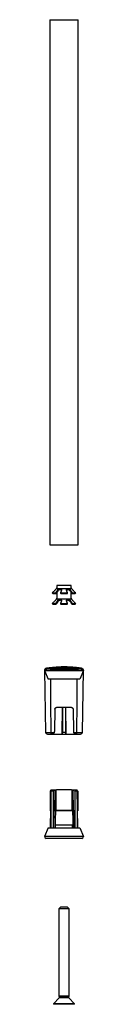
# Model space of a CAD drawing. Header units: millimetres. Extents: x -11 to 11, y -184 to 373.
import ezdxf

# ---------------------------------------------------------------- set-up
doc = ezdxf.new("R2010")
doc.units = ezdxf.units.MM

msp = doc.modelspace()

# ---------------------------------------------------------------- linework, layer by layer
at = {"color": 7, "linetype": 'Continuous', "lineweight": 25}
for p, q in [((-8, 372.94), (-8, 75.94)), ((-8, 372.94), (8, 372.94)), ((8, 75.94), (8, 372.94)), ((-8, 75.94), (8, 75.94)), ((-4.33, 51.41), (4.33, 51.41)), ((-4, 52.98), (-4, 51.71)), ((4, 52.98), (-4, 52.98)), ((4, 51.71), (4, 52.98)), ((-6.63, 48.83), (-4.62, 48.83)), ((-6.26, 48.48), (-4.43, 48.48)), ((-4.33, 45.41), (4.33, 45.41)), ((-4.22, 49.64), (-4.22, 48.92)), ((-4, 49.27), (-4, 45.71)), ((-2.02, 48.83), (2.02, 48.83)), ((4, 45.71), (4, 49.27)), ((4.22, 49.64), (4.22, 48.92)), ((4.62, 48.83), (6.63, 48.83)), ((-6.63, 42.83), (-4.62, 42.83)), ((-6.26, 42.48), (-4.43, 42.48)), ((-4.22, 43.64), (-4.22, 42.92)), ((-2.02, 42.83), (2.02, 42.83)), ((4.22, 43.64), (4.22, 42.92)), ((4.62, 42.83), (6.63, 42.83)), ((-10.15, 6.15), (-10.14, 6.15)), ((10.14, 6.15), (10.15, 6.15)), ((-10.99, 5.15), (-10.98, 4.95)), ((-10.98, 4.95), (-10.37, -30.02)), ((-10.98, 4.95), (10.98, 4.95)), ((-10.98, 4.95), (-9, 0)), ((9, 0), (-9, 0)), ((10.98, 4.95), (9, 0)), ((10.37, -30.02), (10.99, 5.15)), ((4.22, -16), (-4.22, -16)), ((-1.03, -31), (-0.92, -16)), ((-0.79, -16), (-0.79, -29.96)), ((0.79, -16), (0.79, -29.96)), ((0.93, -16), (1.03, -31)), ((-5.22, -16.98), (-5.44, -29.59)), ((5.22, -16.98), (5.44, -29.59)), ((-10.37, -30.02), (-5.51, -30.02)), ((-9.37, -31), (9.37, -31)), ((-0.79, -29.96), (0.79, -29.96)), ((5.51, -30.02), (10.37, -30.02)), ((-7.52, -62.43), (-7.9, -83.93)), ((-7.73, -63.21), (-7.73, -74.35)), ((-7.52, -62.43), (-5, -62.43)), ((-6.09, -63.21), (-7.39, -63.21)), ((-7.39, -63.21), (-7.39, -83.93)), ((-6.09, -63.21), (-6.09, -83.93)), ((-5.22, -73.93), (-5, -62.43)), ((-4.37, -73.93), (-4.37, -62.36)), ((4.16, -62.43), (-4.16, -62.43)), ((4.37, -62.36), (4.37, -73.93)), ((5, -62.43), (5.22, -73.93)), ((5, -62.43), (7.52, -62.43)), ((6.09, -63.21), (6.09, -83.93)), ((7.39, -63.21), (6.09, -63.21)), ((7.39, -63.21), (7.39, -83.93)), ((7.9, -83.93), (7.52, -62.43)), ((7.73, -63.21), (7.73, -74.35)), ((5.79, -74.42), (-5.79, -74.42)), ((-5.23, -73.93), (5.23, -73.93)), ((4.87, -82.46), (-4.87, -82.46)), ((-9, -83.93), (-11, -88.93)), ((11, -88.93), (-11, -88.93)), ((-9, -83.93), (9, -83.93)), ((9, -83.93), (11, -88.93)), ((10, -89.93), (-10, -89.93)), ((-2, -128.76), (-3, -129.76)), ((-3, -129.76), (-3, -179.16)), ((3, -129.76), (-3, -129.76)), ((2, -128.76), (-2, -128.76)), ((3, -129.76), (2, -128.76)), ((3, -179.16), (3, -129.76)), ((-2.7, -180.16), (-6, -183.46)), ((-6, -183.46), (-6, -183.76)), ((6, -183.46), (-6, -183.46)), ((-3, -179.16), (-2.7, -179.46)), ((3, -179.16), (-3, -179.16)), ((-2.7, -179.46), (-2.7, -180.16)), ((2.7, -179.46), (-2.7, -179.46)), ((2.7, -180.16), (-2.7, -180.16)), ((2.7, -179.46), (3, -179.16)), ((2.7, -180.16), (2.7, -179.46)), ((6, -183.46), (2.7, -180.16)), ((6, -183.76), (6, -183.46)), ((6, -183.76), (-6, -183.76))]:
    msp.add_line(p, q, dxfattribs=at)
at = {"color": 7, "linetype": 'Continuous', "lineweight": 25, "flags": 128}
for points in [[(-4, 51.71), (-4.14, 51.59), (-4.33, 51.41)], [(-1.48, 50.07), (-1.66, 50.45), (-1.87, 50.62), (-2.01, 50.67), (-2.17, 50.68), (-2.33, 50.67), (-2.51, 50.62), (-2.84, 50.45), (-3.42, 49.99), (-3.88, 49.46), (-4.22, 48.92), (-4.22, 48.92)], [(4.33, 51.41), (4.14, 51.59), (4, 51.71)], [(-4, 45.71), (-4.14, 45.59), (-4.33, 45.41)], [(-1.48, 44.07), (-1.66, 44.45), (-1.87, 44.62), (-2.01, 44.67), (-2.17, 44.68), (-2.33, 44.67), (-2.51, 44.62), (-2.84, 44.45), (-3.42, 43.99), (-3.88, 43.46), (-4.22, 42.92), (-4.22, 42.92)], [(-1.83, 48.48), (-1.38, 48.48), (-0.93, 48.48), (-0.46, 48.48), (0, 48.48), (0.46, 48.48), (0.93, 48.48), (1.38, 48.48), (1.83, 48.48)], [(4.33, 45.41), (4.14, 45.59), (4, 45.71)], [(4.43, 48.48), (4.76, 48.48), (5.06, 48.48), (5.33, 48.48), (5.58, 48.48), (5.79, 48.48), (5.98, 48.48), (6.14, 48.48), (6.26, 48.48)], [(-1.83, 42.48), (-1.38, 42.48), (-0.93, 42.48), (-0.46, 42.48), (0, 42.48), (0.46, 42.48), (0.93, 42.48), (1.38, 42.48), (1.83, 42.48)], [(4.43, 42.48), (4.76, 42.48), (5.06, 42.48), (5.33, 42.48), (5.58, 42.48), (5.79, 42.48), (5.98, 42.48), (6.14, 42.48), (6.26, 42.48)], [(-7.3, -30.02), (-7.42, -13.21), (-7.51, 0)], [(7.3, -30.02), (7.42, -13.21), (7.51, 0)], [(-5.79, -74.42), (-5.96, -83.1), (-5.98, -83.93)], [(-4.9, -74.42), (-4.94, -79.74), (-4.96, -83.93)], [(4.9, -74.42), (4.94, -79.74), (4.96, -83.93)], [(5.98, -83.93), (5.93, -81.24), (5.79, -74.42)]]:
    msp.add_lwpolyline(points, dxfattribs=at)
at = {"color": 7, "linetype": 'Continuous', "lineweight": 25}
for centre, start, end in [((-9.99, 5.16), 99.5886, 181.0001), ((9.99, 5.16), 359, 80.4117), ((-9.37, -30), 181, 270), ((9.37, -30), 270, 359), ((-10, -88.93), 180, 270), ((10, -88.93), 270, 0)]:
    msp.add_arc(centre, 1, start, end, dxfattribs=at)
for points, knots in [([(-4.33, 51.41), (-4.34, 51.4), (-4.34, 51.4), (-4.39, 51.33), (-4.53, 51.13), (-4.85, 50.72), (-5.31, 50.18), (-5.66, 49.82), (-5.83, 49.64)], [0, 0, 0, 0, 0.062093, 0.126054, 0.251467, 0.500941, 0.750322, 1, 1, 1, 1]), ([(-4.22, 49.64), (-4.11, 49.82), (-3.91, 50.18), (-3.44, 50.72), (-2.96, 51.13), (-2.57, 51.33), (-2.33, 51.4), (-2.22, 51.4), (-2.17, 51.41)], [0, 0, 0, 0, 0.248994, 0.498806, 0.748526, 0.874002, 0.937926, 1, 1, 1, 1]), ([(-2.17, 51.41), (-2.11, 51.4), (-2.01, 51.4), (-1.82, 51.33), (-1.57, 51.13), (-1.41, 50.72), (-1.4, 50.18), (-1.55, 49.82), (-1.62, 49.64)], [0, 0, 0, 0, 0.062093, 0.126054, 0.251467, 0.500941, 0.750322, 1, 1, 1, 1]), ([(1.62, 49.64), (1.55, 49.82), (1.4, 50.18), (1.41, 50.72), (1.57, 51.13), (1.82, 51.33), (2.01, 51.4), (2.11, 51.4), (2.17, 51.41)], [0, 0, 0, 0, 0.248994, 0.498806, 0.748526, 0.874002, 0.937926, 1, 1, 1, 1]), ([(4.22, 48.92), (4.11, 49.1), (3.91, 49.46), (3.44, 50), (2.96, 50.41), (2.57, 50.61), (2.33, 50.67), (2.16, 50.69), (2.01, 50.67), (1.82, 50.61), (1.58, 50.41), (1.42, 50.08), (1.44, 49.81), (1.44, 49.72)], [0, 0, 0, 0, 0.1530712, 0.3066455, 0.4601638, 0.5373012, 0.5765958, 0.6147599, 0.6529225, 0.6922396, 0.7693255, 0.9226662, 1, 1, 1, 1]), ([(2.17, 51.41), (2.22, 51.4), (2.33, 51.4), (2.57, 51.33), (2.96, 51.13), (3.44, 50.72), (3.91, 50.18), (4.11, 49.82), (4.22, 49.64)], [0, 0, 0, 0, 0.0620933, 0.1260543, 0.2514672, 0.5009413, 0.7503224, 1, 1, 1, 1]), ([(5.83, 49.64), (5.66, 49.82), (5.31, 50.18), (4.85, 50.72), (4.53, 51.13), (4.39, 51.33), (4.34, 51.4), (4.34, 51.4), (4.33, 51.41)], [0, 0, 0, 0, 0.248994, 0.498806, 0.748526, 0.874002, 0.937926, 1, 1, 1, 1]), ([(-5.83, 49.64), (-5.98, 49.49), (-6.25, 49.22), (-6.52, 48.95), (-6.63, 48.83)], [0, 0, 0, 0, 0.56, 1, 1, 1, 1]), ([(-6.63, 48.83), (-6.56, 48.77), (-6.44, 48.65), (-6.32, 48.53), (-6.26, 48.48)], [0, 0, 0, 0, 0.5600069, 1, 1, 1, 1]), ([(-4.33, 45.41), (-4.34, 45.4), (-4.34, 45.4), (-4.39, 45.33), (-4.53, 45.13), (-4.85, 44.72), (-5.31, 44.18), (-5.66, 43.82), (-5.83, 43.64)], [0, 0, 0, 0, 0.062093, 0.126054, 0.251467, 0.500941, 0.750322, 1, 1, 1, 1]), ([(-4.62, 48.83), (-4.54, 48.98), (-4.41, 49.25), (-4.27, 49.52), (-4.22, 49.64)], [0, 0, 0, 0, 0.560002, 1, 1, 1, 1]), ([(-4.43, 48.48), (-4.46, 48.55), (-4.53, 48.66), (-4.59, 48.78), (-4.62, 48.83)], [0, 0, 0, 0, 0.559991, 1, 1, 1, 1]), ([(-4.22, 48.92), (-4.26, 48.84), (-4.33, 48.69), (-4.4, 48.55), (-4.43, 48.48)], [0, 0, 0, 0, 0.560006, 1, 1, 1, 1]), ([(-4.22, 43.64), (-4.11, 43.82), (-3.91, 44.18), (-3.44, 44.72), (-2.96, 45.13), (-2.57, 45.33), (-2.33, 45.4), (-2.22, 45.4), (-2.17, 45.41)], [0, 0, 0, 0, 0.248994, 0.498806, 0.748526, 0.874002, 0.937926, 1, 1, 1, 1]), ([(-2.17, 45.41), (-2.11, 45.4), (-2.01, 45.4), (-1.82, 45.33), (-1.57, 45.13), (-1.41, 44.72), (-1.4, 44.18), (-1.55, 43.82), (-1.62, 43.64)], [0, 0, 0, 0, 0.062093, 0.126054, 0.251467, 0.500941, 0.750322, 1, 1, 1, 1]), ([(-1.62, 49.64), (-1.69, 49.49), (-1.83, 49.22), (-1.96, 48.95), (-2.02, 48.83)], [0, 0, 0, 0, 0.56, 1, 1, 1, 1]), ([(-2.02, 48.83), (-1.98, 48.77), (-1.92, 48.65), (-1.86, 48.53), (-1.83, 48.48)], [0, 0, 0, 0, 0.56001, 1, 1, 1, 1]), ([(1.62, 43.64), (1.55, 43.82), (1.4, 44.18), (1.41, 44.72), (1.57, 45.13), (1.82, 45.33), (2.01, 45.4), (2.11, 45.4), (2.17, 45.41)], [0, 0, 0, 0, 0.248994, 0.498806, 0.748526, 0.874002, 0.937926, 1, 1, 1, 1]), ([(4.22, 42.92), (4.11, 43.1), (3.91, 43.46), (3.44, 44), (2.96, 44.41), (2.57, 44.61), (2.33, 44.67), (2.16, 44.69), (2.01, 44.67), (1.82, 44.61), (1.58, 44.41), (1.42, 44.08), (1.44, 43.81), (1.44, 43.72)], [0, 0, 0, 0, 0.153071, 0.306646, 0.460164, 0.537301, 0.576596, 0.61476, 0.652922, 0.69224, 0.769326, 0.922666, 1, 1, 1, 1]), ([(2.02, 48.83), (1.94, 48.98), (1.81, 49.25), (1.68, 49.52), (1.62, 49.64)], [0, 0, 0, 0, 0.560002, 1, 1, 1, 1]), ([(1.83, 48.48), (1.87, 48.55), (1.93, 48.66), (1.99, 48.78), (2.02, 48.83)], [0, 0, 0, 0, 0.559991, 1, 1, 1, 1]), ([(2.17, 45.41), (2.22, 45.4), (2.33, 45.4), (2.57, 45.33), (2.96, 45.13), (3.44, 44.72), (3.91, 44.18), (4.11, 43.82), (4.22, 43.64)], [0, 0, 0, 0, 0.062093, 0.126054, 0.251467, 0.500941, 0.750322, 1, 1, 1, 1]), ([(4.22, 49.64), (4.29, 49.49), (4.42, 49.22), (4.56, 48.95), (4.62, 48.83)], [0, 0, 0, 0, 0.56, 1, 1, 1, 1]), ([(4.43, 48.48), (4.39, 48.57), (4.32, 48.71), (4.25, 48.85), (4.22, 48.92)], [0, 0, 0, 0, 0.559994, 1, 1, 1, 1]), ([(5.83, 43.64), (5.66, 43.82), (5.31, 44.18), (4.85, 44.72), (4.53, 45.13), (4.39, 45.33), (4.34, 45.4), (4.34, 45.4), (4.33, 45.41)], [0, 0, 0, 0, 0.2489936, 0.4988056, 0.7485264, 0.8740023, 0.9379259, 1, 1, 1, 1]), ([(4.62, 48.83), (4.58, 48.77), (4.52, 48.65), (4.46, 48.53), (4.43, 48.48)], [0, 0, 0, 0, 0.56001, 1, 1, 1, 1]), ([(6.63, 48.83), (6.48, 48.98), (6.22, 49.25), (5.95, 49.52), (5.83, 49.64)], [0, 0, 0, 0, 0.560002, 1, 1, 1, 1]), ([(6.26, 48.48), (6.33, 48.55), (6.45, 48.66), (6.58, 48.78), (6.63, 48.83)], [0, 0, 0, 0, 0.559991, 1, 1, 1, 1]), ([(-5.83, 43.64), (-5.98, 43.49), (-6.25, 43.22), (-6.52, 42.95), (-6.63, 42.83)], [0, 0, 0, 0, 0.56, 1, 1, 1, 1]), ([(-6.63, 42.83), (-6.56, 42.77), (-6.44, 42.65), (-6.32, 42.53), (-6.26, 42.48)], [0, 0, 0, 0, 0.5600069, 1, 1, 1, 1]), ([(-4.62, 42.83), (-4.54, 42.98), (-4.41, 43.25), (-4.27, 43.52), (-4.22, 43.64)], [0, 0, 0, 0, 0.560002, 1, 1, 1, 1]), ([(-4.43, 42.48), (-4.46, 42.55), (-4.53, 42.66), (-4.59, 42.78), (-4.62, 42.83)], [0, 0, 0, 0, 0.559991, 1, 1, 1, 1]), ([(-4.22, 42.92), (-4.26, 42.84), (-4.33, 42.69), (-4.4, 42.55), (-4.43, 42.48)], [0, 0, 0, 0, 0.560006, 1, 1, 1, 1]), ([(-1.62, 43.64), (-1.69, 43.49), (-1.83, 43.22), (-1.96, 42.95), (-2.02, 42.83)], [0, 0, 0, 0, 0.56, 1, 1, 1, 1]), ([(-2.02, 42.83), (-1.98, 42.77), (-1.92, 42.65), (-1.86, 42.53), (-1.83, 42.48)], [0, 0, 0, 0, 0.56001, 1, 1, 1, 1]), ([(2.02, 42.83), (1.94, 42.98), (1.81, 43.25), (1.68, 43.52), (1.62, 43.64)], [0, 0, 0, 0, 0.560002, 1, 1, 1, 1]), ([(1.83, 42.48), (1.87, 42.55), (1.93, 42.66), (1.99, 42.78), (2.02, 42.83)], [0, 0, 0, 0, 0.559991, 1, 1, 1, 1]), ([(4.22, 43.64), (4.29, 43.49), (4.42, 43.22), (4.56, 42.95), (4.62, 42.83)], [0, 0, 0, 0, 0.56, 1, 1, 1, 1]), ([(4.43, 42.48), (4.39, 42.57), (4.32, 42.71), (4.25, 42.85), (4.22, 42.92)], [0, 0, 0, 0, 0.559994, 1, 1, 1, 1]), ([(4.62, 42.83), (4.58, 42.77), (4.52, 42.65), (4.46, 42.53), (4.43, 42.48)], [0, 0, 0, 0, 0.56001, 1, 1, 1, 1]), ([(6.63, 42.83), (6.48, 42.98), (6.22, 43.25), (5.95, 43.52), (5.83, 43.64)], [0, 0, 0, 0, 0.560002, 1, 1, 1, 1]), ([(6.26, 42.48), (6.33, 42.55), (6.45, 42.66), (6.58, 42.78), (6.63, 42.83)], [0, 0, 0, 0, 0.559991, 1, 1, 1, 1]), ([(-9.97, 6.17), (-10.15, 6.13), (-10.51, 6.05), (-10.72, 5.83), (-10.82, 5.72)], [0, 0, 0, 0, 0.490387, 1, 1, 1, 1]), ([(-10.15, 6.15), (-7.91, 6.45), (-3.41, 7.05), (3.34, 7.06), (7.76, 6.46), (9.93, 6.17)], [0, 0, 0, 0, 0.336968, 0.673945, 1, 1, 1, 1]), ([(-10.14, 6.15), (-10.14, 6.15), (-10.13, 6.15), (-10.11, 6.16), (-10.1, 6.16)], [0, 0, 0, 0, 0.243365, 1, 1, 1, 1]), ([(-10.1, 6.16), (-10.09, 6.16), (-10.07, 6.16), (-10.04, 6.17), (-9.98, 6.17), (-9.89, 6.18), (-9.75, 6.19), (-9.5, 6.2), (-9.01, 6.21), (-8.17, 6.23), (-6.94, 6.25), (-5.44, 6.26), (-3.76, 6.27), (-1.89, 6.28), (0, 6.28), (1.9, 6.28), (3.77, 6.27), (5.45, 6.26), (6.95, 6.25), (8.18, 6.23), (9.02, 6.21), (9.51, 6.2), (9.75, 6.19), (9.9, 6.18), (9.99, 6.17), (10.06, 6.17), (10.09, 6.16), (10.1, 6.16)], [0, 0, 0, 0, 0.009572, 0.020038, 0.031452, 0.046226, 0.062824, 0.091351, 0.125528, 0.187896, 0.250411, 0.307671, 0.375274, 0.436745, 0.500132, 0.563518, 0.625006, 0.692631, 0.749909, 0.812544, 0.874864, 0.908995, 0.937483, 0.953949, 0.968621, 0.985342, 1, 1, 1, 1]), ([(9.99, 6.17), (9.01, 6.32), (7.16, 6.61), (4.63, 6.84), (2.61, 6.95), (0.59, 7.01), (-2.03, 6.99), (-5.7, 6.8), (-8.48, 6.39), (-10.01, 6.16)], [0, 0, 0, 0, 0.1486559, 0.2794169, 0.3784268, 0.4508121, 0.5815274, 0.7688666, 1, 1, 1, 1]), ([(-7.52, 6.54), (-7.52, 6.54), (-7.52, 6.54), (-7.56, 6.53), (-7.62, 6.52), (-7.71, 6.51), (-7.87, 6.49), (-8.13, 6.46), (-8.7, 6.38), (-9.32, 6.29), (-9.72, 6.22), (-9.85, 6.2)], [0, 0, 0, 0, 0.027212, 0.057354, 0.088533, 0.123632, 0.164778, 0.269924, 0.410117, 0.800828, 1, 1, 1, 1]), ([(9.85, 6.2), (9.72, 6.22), (9.32, 6.29), (8.7, 6.38), (8.13, 6.46), (7.87, 6.49), (7.71, 6.51), (7.62, 6.52), (7.56, 6.53), (7.52, 6.54), (7.52, 6.54), (7.52, 6.54)], [0, 0, 0, 0, 0.199196, 0.589895, 0.730084, 0.835227, 0.876371, 0.911469, 0.942648, 0.972789, 1, 1, 1, 1]), ([(10.77, 5.17), (10.76, 5.29), (10.74, 5.52), (10.57, 5.83), (10.3, 6.08), (10.08, 6.14), (9.97, 6.17)], [0, 0, 0, 0, 0.242285, 0.500119, 0.757888, 1, 1, 1, 1]), ([(10.1, 6.16), (10.12, 6.16), (10.14, 6.15), (10.14, 6.15), (10.14, 6.15)], [0, 0, 0, 0, 0.966103, 1, 1, 1, 1]), ([(10.15, 6.15), (10.15, 6.15), (10.15, 6.15), (10.15, 6.15), (10.15, 6.15)], [0, 0, 0, 0, 0.5, 1, 1, 1, 1]), ([(10.15, 6.15), (10.15, 6.15), (10.15, 6.15), (10.15, 6.15), (10.15, 6.15)], [0, 0, 0, 0, 0.5, 1, 1, 1, 1]), ([(10.77, 5.17), (10.75, 5.18), (10.7, 5.18), (10.59, 5.19), (10.41, 5.2), (10.07, 5.21), (9.5, 5.23), (8.68, 5.25), (7.55, 5.27), (6.01, 5.3), (4.01, 5.31), (1.99, 5.33), (-0.23, 5.33), (-2.71, 5.32), (-5.41, 5.3), (-7.57, 5.27), (-9.16, 5.24), (-10.01, 5.22), (-10.52, 5.19), (-10.74, 5.18), (-10.87, 5.17), (-10.94, 5.16), (-10.98, 5.15), (-10.98, 5.15), (-10.99, 5.15)], [0, 0, 0, 0, 0.009006, 0.023103, 0.042293, 0.066573, 0.115089, 0.159613, 0.200146, 0.273172, 0.341971, 0.406542, 0.466879, 0.548133, 0.636863, 0.733058, 0.795239, 0.866378, 0.896582, 0.933272, 0.949896, 0.96652, 0.983208, 1, 1, 1, 1]), ([(10.99, 5.15), (10.98, 5.15), (10.98, 5.15), (10.96, 5.15), (10.93, 5.16), (10.87, 5.16), (10.81, 5.17), (10.77, 5.17), (10.77, 5.17)], [0, 0, 0, 0, 0.150843, 0.31798, 0.501415, 0.750697, 0.999991, 1, 1, 1, 1]), ([(-5.22, -16.98), (-5.22, -16.87), (-5.19, -16.74), (-5.09, -16.5), (-5.02, -16.38), (-4.82, -16.19), (-4.7, -16.12), (-4.46, -16.02), (-4.33, -16), (-4.22, -16)], [0, 0, 0, 0, 0.25, 0.25, 0.5, 0.5, 0.75, 0.75, 1, 1, 1, 1]), ([(4.22, -16), (4.33, -16), (4.46, -16.02), (4.7, -16.12), (4.82, -16.19), (5.02, -16.38), (5.09, -16.5), (5.19, -16.74), (5.22, -16.87), (5.22, -16.98)], [0, 0, 0, 0, 0.25, 0.25, 0.5, 0.5, 0.75, 0.75, 1, 1, 1, 1]), ([(-6.87, -31), (-6.89, -31), (-6.92, -31), (-6.96, -30.98), (-7, -30.96), (-7.05, -30.92), (-7.1, -30.85), (-7.17, -30.73), (-7.22, -30.58), (-7.26, -30.4), (-7.29, -30.21), (-7.29, -30.08), (-7.3, -30.02)], [0, 0, 0, 0, 0.070128, 0.135307, 0.195511, 0.250718, 0.380175, 0.500458, 0.630965, 0.757331, 0.880116, 1, 1, 1, 1]), ([(-5.51, -30.02), (-5.52, -30.04), (-5.54, -30.09), (-5.57, -30.17), (-5.61, -30.25), (-5.65, -30.32), (-5.7, -30.39), (-5.78, -30.5), (-5.91, -30.64), (-6.08, -30.77), (-6.27, -30.88), (-6.46, -30.94), (-6.66, -30.99), (-6.79, -31), (-6.87, -31)], [0, 0, 0, 0, 0.038816, 0.078602, 0.11954, 0.161796, 0.205522, 0.250854, 0.368448, 0.50083, 0.61685, 0.750705, 0.854064, 1, 1, 1, 1]), ([(6.87, -31), (6.83, -31), (6.75, -31), (6.64, -30.98), (6.55, -30.96), (6.43, -30.93), (6.27, -30.88), (6.08, -30.77), (5.91, -30.64), (5.76, -30.48), (5.65, -30.32), (5.57, -30.17), (5.53, -30.07), (5.51, -30.02)], [0, 0, 0, 0, 0.078327, 0.146005, 0.203034, 0.249416, 0.383266, 0.499324, 0.631702, 0.749334, 0.838326, 0.921458, 1, 1, 1, 1]), ([(6.87, -31), (6.89, -31), (6.91, -31), (6.95, -30.99), (6.98, -30.97), (7, -30.95), (7.05, -30.92), (7.1, -30.85), (7.17, -30.73), (7.22, -30.58), (7.26, -30.43), (7.28, -30.28), (7.29, -30.15), (7.29, -30.06), (7.3, -30.02)], [0, 0, 0, 0, 0.06011, 0.11523, 0.165362, 0.210506, 0.250664, 0.381595, 0.500323, 0.628508, 0.749937, 0.834414, 0.917689, 1, 1, 1, 1]), ([(-7.53, -62.76), (-7.54, -62.8), (-7.61, -62.94), (-7.68, -63.09), (-7.73, -63.21)], [0, 0, 0, 0, 0.22271, 1, 1, 1, 1]), ([(-7.39, -63.21), (-7.34, -63.06), (-7.24, -62.8), (-7.14, -62.54), (-7.09, -62.43)], [0, 0, 0, 0, 0.560001, 1, 1, 1, 1]), ([(-5.59, -62.43), (-5.69, -62.57), (-5.85, -62.83), (-6.02, -63.09), (-6.09, -63.21)], [0, 0, 0, 0, 0.56, 1, 1, 1, 1]), ([(-5, -62.43), (-4.93, -62.43), (-4.8, -62.43), (-4.63, -62.43), (-4.5, -62.43), (-4.41, -62.43), (-4.36, -62.43), (-4.37, -62.43), (-4.37, -62.43)], [0, 0, 0, 0, 0.184358, 0.369223, 0.553349, 0.738492, 0.922573, 1, 1, 1, 1]), ([(4.37, -62.43), (4.37, -62.43), (4.36, -62.43), (4.41, -62.43), (4.5, -62.43), (4.63, -62.43), (4.8, -62.43), (4.93, -62.43), (5, -62.43)], [0, 0, 0, 0, 0.076445, 0.261562, 0.445667, 0.630788, 0.815141, 1, 1, 1, 1]), ([(6.09, -63.21), (6, -63.06), (5.83, -62.8), (5.67, -62.54), (5.59, -62.43)], [0, 0, 0, 0, 0.56, 1, 1, 1, 1]), ([(7.09, -62.43), (7.15, -62.57), (7.25, -62.83), (7.35, -63.09), (7.39, -63.21)], [0, 0, 0, 0, 0.5599995, 1, 1, 1, 1]), ([(7.73, -63.21), (7.66, -63.06), (7.59, -62.91), (7.53, -62.77), (7.53, -62.76)], [0, 0, 0, 0, 0.988257, 1, 1, 1, 1]), ([(-5.79, -74.42), (-5.79, -74.38), (-5.78, -74.31), (-5.74, -74.22), (-5.69, -74.13), (-5.59, -74.03), (-5.43, -73.94), (-5.3, -73.93), (-5.22, -73.93)], [0, 0, 0, 0, 0.1216231, 0.2481135, 0.3703776, 0.4965014, 0.740531, 1, 1, 1, 1]), ([(-4.72, -73.93), (-4.74, -73.93), (-4.76, -73.93), (-4.81, -73.98), (-4.84, -74.05), (-4.87, -74.14), (-4.89, -74.23), (-4.9, -74.32), (-4.9, -74.39), (-4.9, -74.42)], [0, 0, 0, 0, 0.153094, 0.287538, 0.499966, 0.631725, 0.758667, 0.881253, 1, 1, 1, 1]), ([(4.72, -73.93), (4.74, -73.93), (4.76, -73.93), (4.81, -73.98), (4.84, -74.04), (4.87, -74.14), (4.89, -74.23), (4.9, -74.32), (4.9, -74.39), (4.9, -74.42)], [0, 0, 0, 0, 0.147756, 0.280485, 0.499942, 0.630712, 0.757341, 0.880267, 1, 1, 1, 1]), ([(5.22, -73.93), (5.29, -73.93), (5.43, -73.94), (5.59, -74.03), (5.69, -74.13), (5.74, -74.22), (5.78, -74.31), (5.79, -74.38), (5.79, -74.42)], [0, 0, 0, 0, 0.257076, 0.50217, 0.625483, 0.750762, 0.876473, 1, 1, 1, 1]), ([(-4.9, -83.93), (-4.89, -83.9), (-4.89, -83.85), (-4.89, -83.45), (-4.88, -82.96), (-4.87, -82.62), (-4.87, -82.46)], [0, 0, 0, 0, 0.270463, 0.562348, 0.789501, 1, 1, 1, 1]), ([(4.9, -83.93), (4.89, -83.9), (4.89, -83.85), (4.89, -83.45), (4.88, -82.96), (4.87, -82.62), (4.87, -82.46)], [0, 0, 0, 0, 0.270463, 0.562348, 0.789501, 1, 1, 1, 1])]:
    msp.add_open_spline(points, degree=3, knots=knots, dxfattribs=at)
for points in [[(-10.15, 6.15), (-10.15, 6.15), (-10.15, 6.15), (-10.15, 6.15)], [(10.15, 6.15), (10.15, 6.15), (10.14, 6.15), (10.12, 6.16)], [(-5.51, -30.02), (-5.46, -29.88), (-5.44, -29.73), (-5.44, -29.59)], [(-1.03, -31), (-0.95, -30.65), (-0.87, -30.31), (-0.79, -29.96)], [(0.79, -29.96), (0.87, -30.31), (0.95, -30.65), (1.03, -31)], [(5.44, -29.59), (5.44, -29.73), (5.46, -29.88), (5.51, -30.02)]]:
    msp.add_open_spline(points, degree=3, dxfattribs=at)

doc.saveas('drawing.dxf')
